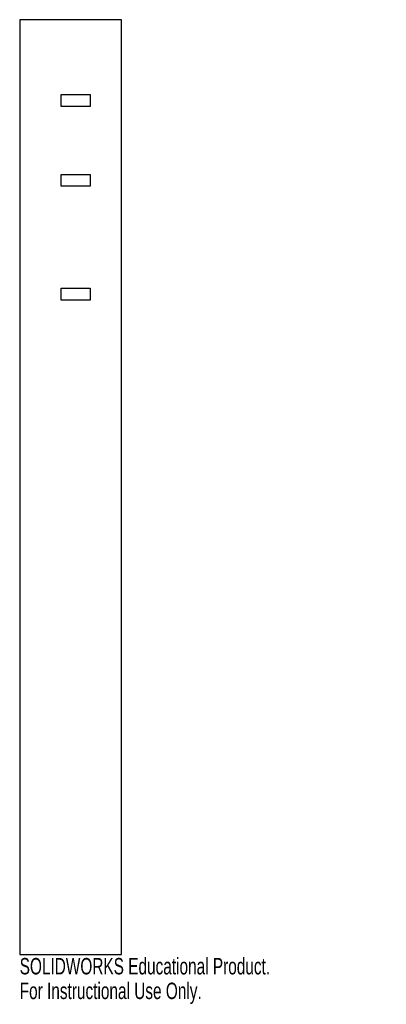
# Model space of a CAD drawing. Header units: millimetres. Extents: x -15 to 93, y -152 to 138.
import ezdxf

# ---------------------------------------------------------------- set-up
doc = ezdxf.new("R2010")
doc.units = ezdxf.units.MM
doc.styles.add('SLDTEXTSTYLE0', font='TXT', dxfattribs={"width": 0.7})

msp = doc.modelspace()

# ---------------------------------------------------------------- linework, layer by layer
at = {"color": 7, "linetype": 'Continuous', "lineweight": 25}
for p, q in [((15, 137.5), (-15, 137.5)), ((-15, 137.5), (-15, -137.5)), ((15, -137.5), (15, 137.5)), ((-2.81, 115.5), (5.69, 115.5)), ((-2.81, 112), (-2.81, 115.5)), ((5.69, 115.5), (5.69, 112)), ((5.69, 112), (-2.81, 112)), ((-2.81, 92), (5.69, 92)), ((-2.81, 88.5), (-2.81, 92)), ((5.69, 92), (5.69, 88.5)), ((5.69, 88.5), (-2.81, 88.5)), ((-2.81, 58.5), (5.69, 58.5)), ((-2.81, 55), (-2.81, 58.5)), ((5.69, 58.5), (5.69, 55)), ((5.69, 55), (-2.81, 55)), ((-15, -137.5), (15, -137.5))]:
    msp.add_line(p, q, dxfattribs=at)

# ---------------------------------------------------------------- texts
at = {"color": 7, "linetype": 'Continuous', "char_height": 4.8336, "attachment_point": 1, "style": 'SLDTEXTSTYLE0'}
for s, insert in [('SOLIDWORKS Educational Product.', (-15, -138.52)), ('For Instructional Use Only.', (-15, -145.77))]:
    msp.add_mtext(s, dxfattribs=dict(at, insert=insert))

doc.saveas('drawing.dxf')
